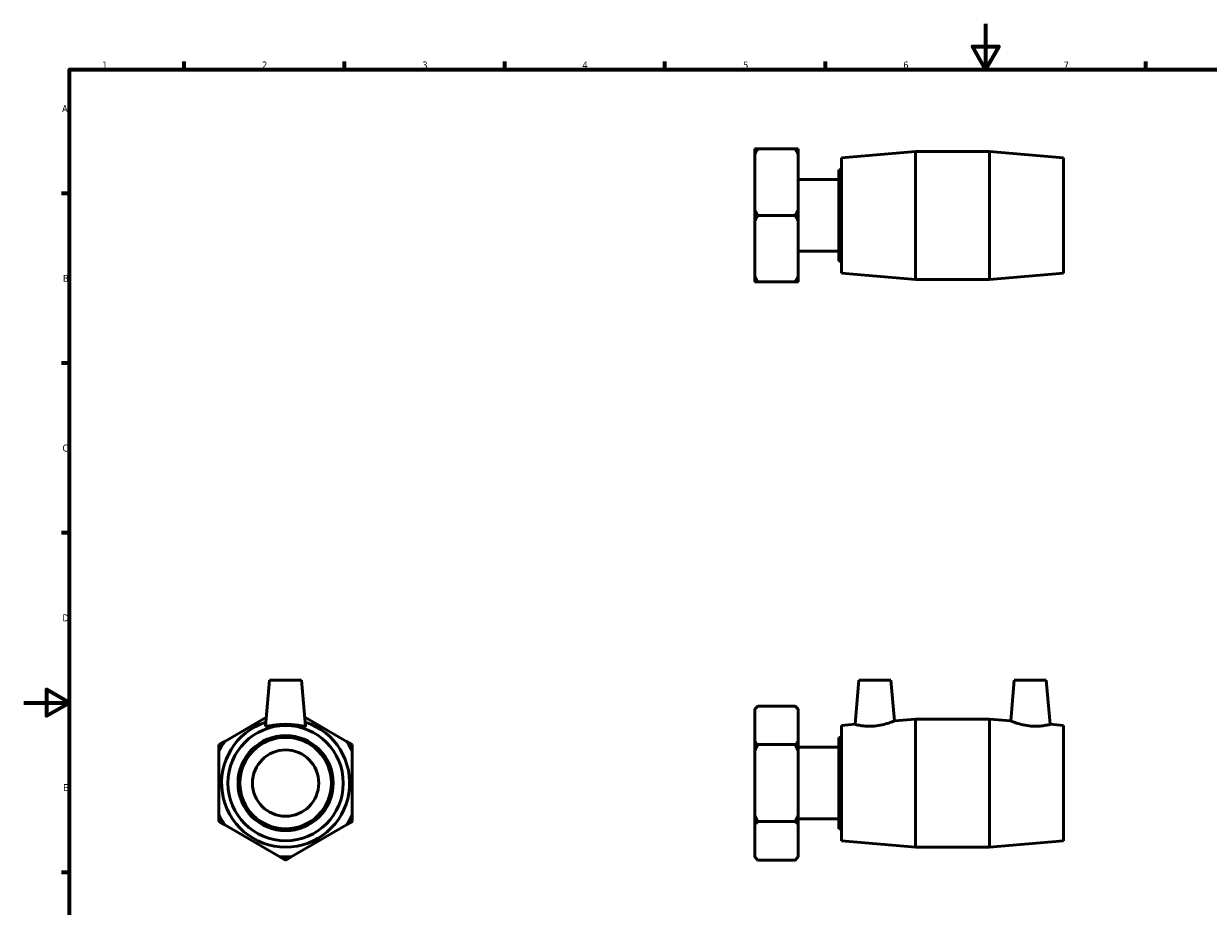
# Model space of a CAD drawing. Header units: millimetres. Extents: x 0 to 903, y -178 to 633.
# Tile 2 of 3: x 0 to 518, y 208 to 594. Entities that reach past the tile are written whole.
import ezdxf

# ---------------------------------------------------------------- set-up
doc = ezdxf.new("R2010")
doc.units = ezdxf.units.MM
doc.layers.add('Border (ANSI)', color=7, linetype='Continuous', lineweight=70)
doc.layers.add('Visible (ANSI)', color=7, linetype='Continuous', lineweight=50)
doc.styles.add('Note Text (ANSI)', font='tahoma.ttf')

# ---------------------------------------------------------------- blocks, each defined once
blk = doc.blocks.new('Borders Default Border')
at = {"layer": 'Border (ANSI)'}
for p, q in [((70.08, 574), (70.08, 577.45)), ((140.17, 574), (140.17, 577.45)), ((210.25, 574), (210.25, 577.45)), ((280.33, 574), (280.33, 577.45)), ((350.42, 574), (350.42, 577.45)), ((490.58, 574), (490.58, 577.45)), ((20, 519.75), (16.55, 519.75)), ((20, 445.5), (16.55, 445.5)), ((20, 371.25), (16.55, 371.25)), ((20, 222.75), (16.55, 222.75))]:
    blk.add_line(p, q, dxfattribs=at)
at = {"layer": 'Border (ANSI)', "flags": 128}
for points in [[(420.5, 594), (420.5, 574), (414.73, 584), (426.27, 584), (420.5, 574)], [(20, 20), (20, 574), (821, 574), (821, 20), (20, 20)], [(0, 297), (20, 297), (10, 302.77), (10, 291.23), (20, 297)]]:
    blk.add_lwpolyline(points, dxfattribs=at)
at = {"layer": 'Border (ANSI)', "char_height": 3.05, "attachment_point": 7, "style": 'Note Text (ANSI)'}
for s, insert in [('1', (34.35, 574.4)), ('2', (104.2, 574.4)), ('3', (174.26, 574.34)), ('4', (244.23, 574.4)), ('5', (314.48, 574.34)), ('6', (384.49, 574.34)), ('7', (454.6, 574.4)), ('A', (16.78, 555.35)), ('B', (17.15, 481.1)), ('C', (16.95, 406.8)), ('D', (16.96, 332.6)), ('E', (17.21, 258.35))]:
    blk.add_mtext(s, dxfattribs=dict(at, insert=insert))

msp = doc.modelspace()

# ---------------------------------------------------------------- linework, layer by layer
at = {"layer": 'Visible (ANSI)'}
for p, q in [((319.559, 536.778), (319.559, 539.276)), ((320.904, 539.276), (337.213, 539.276)), ((338.559, 539.276), (338.559, 536.778)), ((319.559, 512.646), (319.559, 536.778)), ((338.559, 536.778), (338.559, 512.646)), ((357.559, 535.348), (389.892, 538.148)), ((357.559, 484.948), (357.559, 535.348)), ((389.892, 482.148), (389.892, 538.148)), ((389.892, 538.148), (422.225, 538.148)), ((422.225, 482.148), (422.225, 538.148)), ((454.559, 535.348), (422.225, 538.148)), ((454.559, 484.948), (454.559, 535.348)), ((356.305, 490.148), (356.305, 530.148)), ((356.305, 530.148), (357.559, 530.148)), ((338.559, 525.844), (356.305, 525.844)), ((319.559, 507.651), (319.559, 512.646)), ((319.559, 483.519), (319.559, 507.651)), ((337.213, 510.148), (320.904, 510.148)), ((338.559, 512.646), (338.559, 507.651)), ((338.559, 507.651), (338.559, 483.519)), ((338.559, 494.453), (356.305, 494.453)), ((356.305, 490.148), (357.559, 490.148)), ((319.559, 481.021), (319.559, 483.519)), ((338.559, 483.519), (338.559, 481.021)), ((357.559, 484.948), (389.892, 482.148)), ((389.892, 482.148), (422.225, 482.148)), ((454.559, 484.948), (422.225, 482.148)), ((337.213, 481.021), (320.904, 481.021)), ((107.493, 306.844), (105.741, 286.815)), ((121.493, 306.844), (107.493, 306.844)), ((121.493, 306.844), (123.245, 286.815)), ((365.109, 306.844), (363.421, 287.552)), ((365.109, 306.844), (379.109, 306.844)), ((379.109, 306.844), (380.666, 289.045)), ((433.009, 306.844), (431.451, 289.045)), ((447.009, 306.844), (433.009, 306.844)), ((447.009, 306.844), (448.697, 287.552)), ((319.559, 294.133), (320.904, 295.478)), ((337.213, 295.478), (320.904, 295.478)), ((338.559, 294.133), (337.213, 295.478)), ((106.073, 290.617), (87.863, 280.103)), ((141.123, 280.103), (122.913, 290.617)), ((319.559, 294.036), (319.559, 294.133)), ((319.559, 280.103), (319.559, 294.036)), ((338.559, 294.133), (338.559, 294.036)), ((338.559, 294.036), (338.559, 280.103)), ((357.559, 287.044), (363.421, 287.552)), ((357.559, 236.644), (357.559, 287.044)), ((380.666, 289.045), (389.892, 289.844)), ((389.892, 233.844), (389.892, 289.844)), ((389.892, 289.844), (422.225, 289.844)), ((422.225, 233.844), (422.225, 289.844)), ((431.451, 289.045), (422.225, 289.844)), ((454.559, 287.044), (448.697, 287.552)), ((454.559, 236.644), (454.559, 287.044)), ((319.559, 275.777), (319.559, 280.103)), ((338.559, 280.103), (338.559, 275.777)), ((356.305, 241.844), (356.305, 281.844)), ((356.305, 281.844), (357.559, 281.844)), ((85.365, 275.777), (85.365, 247.912)), ((143.621, 247.912), (143.621, 275.777)), ((319.559, 247.912), (319.559, 275.777)), ((320.904, 278.661), (337.213, 278.661)), ((338.559, 277.54), (356.305, 277.54)), ((338.559, 275.777), (338.559, 247.912)), ((87.863, 243.585), (111.995, 229.653)), ((116.991, 229.653), (141.123, 243.585)), ((319.559, 243.585), (319.559, 247.912)), ((319.559, 229.653), (319.559, 243.585)), ((320.904, 245.028), (337.213, 245.028)), ((338.559, 247.912), (338.559, 243.585)), ((338.559, 246.149), (356.305, 246.149)), ((338.559, 243.585), (338.559, 229.653)), ((356.305, 241.844), (357.559, 241.844)), ((357.559, 236.644), (389.892, 233.844)), ((389.892, 233.844), (422.225, 233.844)), ((454.559, 236.644), (422.225, 233.844)), ((319.559, 229.556), (319.559, 229.653)), ((319.559, 229.556), (320.904, 228.211)), ((337.213, 228.211), (320.904, 228.211)), ((338.559, 229.556), (337.213, 228.211)), ((338.559, 229.653), (338.559, 229.556))]:
    msp.add_line(p, q, dxfattribs=at)
for radius in [25.2, 20.8, 20, 14.5]:
    msp.add_circle((114.493, 261.844), radius, dxfattribs=at)
for radius, start, end in [(28, 107.89978, 72.10022), (32.288, 145.56321, 154.43679), (32.288, 25.56321, 34.43679), (32.288, 205.56321, 214.43679), (32.288, 325.56321, 334.43679), (32.288, 265.56321, 274.43679)]:
    msp.add_arc((114.493, 261.844), radius, start, end, dxfattribs=at)
for points in [[(320.904, 539.276), (320.168, 539.276), (319.559, 539.276)], [(319.559, 536.778), (320.168, 538.002), (320.904, 539.276)], [(338.559, 539.276), (337.949, 539.276), (337.213, 539.276)], [(337.213, 539.276), (337.949, 538.002), (338.559, 536.778)], [(320.904, 510.148), (320.168, 511.423), (319.559, 512.646)], [(319.559, 507.651), (320.168, 508.874), (320.904, 510.148)], [(338.559, 512.646), (337.949, 511.423), (337.213, 510.148)], [(337.213, 510.148), (337.949, 508.874), (338.559, 507.651)], [(320.904, 481.021), (320.168, 482.295), (319.559, 483.519)], [(338.559, 483.519), (337.949, 482.295), (337.213, 481.021)], [(319.559, 481.021), (320.168, 481.021), (320.904, 481.021)], [(337.213, 481.021), (337.949, 481.021), (338.559, 481.021)], [(319.559, 294.036), (320.168, 294.742), (320.904, 295.478)], [(337.213, 295.478), (337.949, 294.742), (338.559, 294.036)], [(87.863, 280.103), (86.64, 279.397), (85.365, 278.661)], [(143.621, 278.661), (142.346, 279.397), (141.123, 280.103)], [(320.904, 278.661), (320.168, 279.397), (319.559, 280.103)], [(338.559, 280.103), (337.949, 279.397), (337.213, 278.661)], [(85.365, 278.661), (85.365, 277.19), (85.365, 275.777)], [(143.621, 275.777), (143.621, 277.19), (143.621, 278.661)], [(319.559, 275.777), (320.168, 277.19), (320.904, 278.661)], [(337.213, 278.661), (337.949, 277.19), (338.559, 275.777)], [(85.365, 247.912), (85.365, 246.499), (85.365, 245.028)], [(85.365, 245.028), (86.64, 244.292), (87.863, 243.585)], [(141.123, 243.585), (142.346, 244.292), (143.621, 245.028)], [(143.621, 245.028), (143.621, 246.499), (143.621, 247.912)], [(320.904, 245.028), (320.168, 246.499), (319.559, 247.912)], [(319.559, 243.585), (320.168, 244.292), (320.904, 245.028)], [(338.559, 247.912), (337.949, 246.499), (337.213, 245.028)], [(337.213, 245.028), (337.949, 244.292), (338.559, 243.585)], [(111.995, 229.653), (113.218, 228.946), (114.493, 228.211)], [(114.493, 228.211), (115.767, 228.946), (116.991, 229.653)], [(320.904, 228.211), (320.168, 228.946), (319.559, 229.653)], [(338.559, 229.653), (337.949, 228.946), (337.213, 228.211)]]:
    msp.add_rational_spline(points, [1, 1.00095849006, 1], degree=2, dxfattribs=at)
msp.add_open_spline([(105.744, 286.787), (105.741, 286.796), (105.74, 286.805), (105.741, 286.815)], degree=3, dxfattribs=at)
for points, knots in [([(123.245, 286.815), (123.246, 286.805), (123.245, 286.796), (123.211, 286.7), (122.965, 286.686), (122.038, 286.796), (121.358, 286.915), (119.814, 287.157), (118.842, 287.297), (116.721, 287.496), (115.571, 287.552), (113.415, 287.552), (112.265, 287.496), (110.144, 287.297), (109.172, 287.157), (107.628, 286.915), (106.948, 286.796), (106.021, 286.686), (105.774, 286.7), (105.744, 286.787)], [2.6795775, 2.6795775, 2.6795775, 2.6795775, 2.7108824, 2.7108824, 3.0321139, 3.0321139, 3.3533454, 3.3533454, 3.6768129, 3.6768129, 4.0002804, 4.0002804, 4.3237479, 4.3237479, 4.6472154, 4.6472154, 4.9684469, 4.9684469, 5.2896783, 5.2896783, 5.2896783, 5.2896783]), ([(371.795, 286.787), (370.729, 286.7), (369.596, 286.686), (367.527, 286.796), (366.59, 286.915), (365.115, 287.157), (364.476, 287.297), (363.629, 287.496), (363.421, 287.552), (363.421, 287.552)], [0, 0, 0, 0, 0.3212315, 0.3212315, 0.6424629, 0.6424629, 0.9659304, 0.9659304, 1.289398, 1.289398, 1.289398, 1.289398]), ([(380.666, 289.045), (380.666, 289.045), (380.442, 288.951), (379.547, 288.601), (378.876, 288.349), (377.323, 287.841), (376.328, 287.55), (374.134, 287.067), (372.933, 286.88), (371.795, 286.787)], [3.9342371, 3.9342371, 3.9342371, 3.9342371, 4.2694852, 4.2694852, 4.6047332, 4.6047332, 4.9472058, 4.9472058, 5.2896783, 5.2896783, 5.2896783, 5.2896783]), ([(440.322, 286.787), (439.185, 286.88), (437.984, 287.067), (435.789, 287.55), (434.794, 287.841), (433.241, 288.349), (432.571, 288.601), (431.676, 288.951), (431.451, 289.045), (431.451, 289.045)], [0, 0, 0, 0, 0.3424725, 0.3424725, 0.6849451, 0.6849451, 1.0201932, 1.0201932, 1.3554412, 1.3554412, 1.3554412, 1.3554412]), ([(448.697, 287.552), (448.697, 287.552), (448.488, 287.496), (447.641, 287.297), (447.003, 287.157), (445.527, 286.915), (444.591, 286.796), (442.522, 286.686), (441.389, 286.7), (440.322, 286.787)], [4.0002804, 4.0002804, 4.0002804, 4.0002804, 4.3237479, 4.3237479, 4.6472154, 4.6472154, 4.9684469, 4.9684469, 5.2896783, 5.2896783, 5.2896783, 5.2896783])]:
    msp.add_open_spline(points, degree=3, knots=knots, dxfattribs=at)

# ---------------------------------------------------------------- block references
msp.add_blockref('Borders Default Border', (0, 0))

doc.saveas('drawing.dxf')
